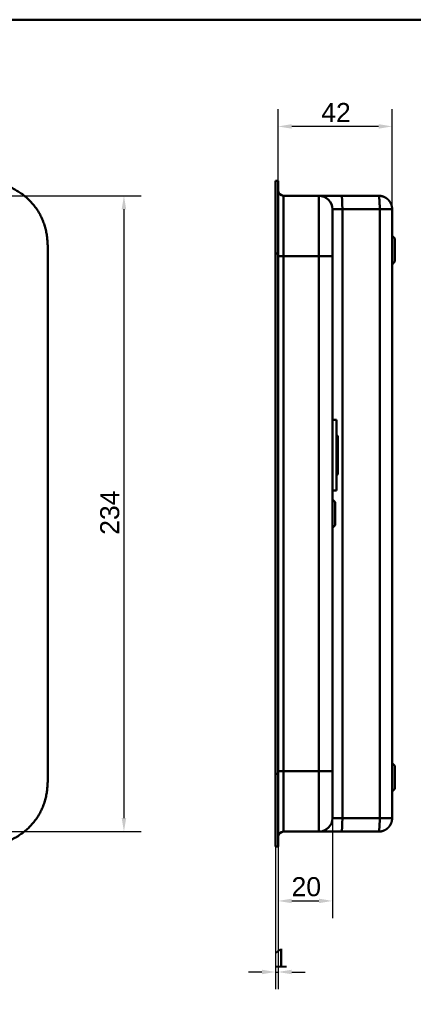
# Model space of a CAD drawing. Header units: millimetres. Extents: x 20 to 833, y 20 to 574.
# Tile 8 of 13: x 288 to 433, y 212 to 574. Entities that reach past the tile are written whole.
import ezdxf

# ---------------------------------------------------------------- set-up
doc = ezdxf.new("R2010")
doc.units = ezdxf.units.MM
doc.header["$LTSCALE"] = 2
for name, color, linetype, lineweight in [('Bemaßungen(DIN)', 7, 'Continuous', 25), ('Sichtbare Kanten(DIN)', 7, 'Continuous', 50), ('Sichtbare tangentiale Kanten(DIN)', 7, 'Continuous', 50), ('Skizziergeometrie(DIN)', 7, 'Continuous', 50)]:
    doc.layers.add(name, color=color, linetype=linetype, lineweight=lineweight)
doc.styles.add('STANDARD-DIN~0', font='arial.ttf')
doc.dimstyles.new('CAD-LAN', dxfattribs={"dimscale": 2, "dimtxt": 3.5, "dimasz": 2.5, "dimexe": 3.175, "dimexo": 0, "dimgap": 0.8, "dimtad": 1, "dimrnd": 1e-08, "dimtxsty": 'STANDARD-DIN~0', "dimcen": 0.09, "dimdle": 10, "dimclrd": 250, "dimclre": 250, "dimclrt": 250, "dimadec": 0, "dimazin": 2, "dimtfac": 1, "dimtmove": 0, "dimatfit": 3, "dimfxl": 1, "dimtolj": 1, "dimtzin": 0, "dimlwd": 25, "dimlwe": 25, "dimarcsym": 0})

# ---------------------------------------------------------------- blocks, each defined once
blk = doc.blocks.new('Ränder Standardrahmen')
at = {"layer": 'Skizziergeometrie(DIN)', "flags": 128}
blk.add_lwpolyline([(10, 10), (10, 287), (410, 287), (410, 10), (10, 10)], dxfattribs=at)
blk = doc.blocks.new('*D17')
at = {"layer": 'Bemaßungen(DIN)', "color": 250, "linetype": 'Continuous', "lineweight": 25, "true_color": 0x3f3f3f, "transparency": 16777216}
for p, q in [((258.41, 509.22), (332.87, 509.22)), ((326.52, 504.22), (326.52, 280.22)), ((258.41, 275.22), (332.87, 275.22))]:
    blk.add_line(p, q, dxfattribs=at)
at = {"layer": 'Bemaßungen(DIN)', "color": 250, "linetype": 'Continuous', "true_color": 0x3f3f3f, "transparency": 16777216}
for points in [[(325.68, 504.22), (327.35, 504.22), (326.52, 509.22)], [(325.68, 280.22), (327.35, 280.22), (326.52, 275.22)]]:
    blk.add_solid(points, dxfattribs=at)
at = {"layer": 'Defpoints', "color": 0, "linetype": 'Continuous', "transparency": 16777216}
for p in [(258.41, 509.22), (258.41, 275.22), (326.52, 275.22)]:
    blk.add_point(p, dxfattribs=at)
at = {"layer": 'Bemaßungen(DIN)', "color": 250, "linetype": 'Continuous', "lineweight": 25, "true_color": 0x3f3f3f, "transparency": 16777216, "insert": (317.76, 384.44), "char_height": 7, "attachment_point": 1, "rotation": 90, "style": 'STANDARD-DIN~0'}
blk.add_mtext('\\A1;234', dxfattribs=at)
blk = doc.blocks.new('*D20')
at = {"layer": 'Bemaßungen(DIN)', "color": 250, "linetype": 'Continuous', "lineweight": 25, "true_color": 0x3f3f3f, "transparency": 16777216}
for p, q in [((383.34, 514.72), (383.34, 541.07)), ((425.37, 504.22), (425.37, 541.07)), ((420.37, 534.72), (388.34, 534.72))]:
    blk.add_line(p, q, dxfattribs=at)
at = {"layer": 'Bemaßungen(DIN)', "color": 250, "linetype": 'Continuous', "true_color": 0x3f3f3f, "transparency": 16777216}
for points in [[(388.34, 535.56), (388.34, 533.89), (383.34, 534.72)], [(420.37, 535.56), (420.37, 533.89), (425.37, 534.72)]]:
    blk.add_solid(points, dxfattribs=at)
at = {"layer": 'Defpoints', "color": 0, "linetype": 'Continuous', "transparency": 16777216}
for p in [(383.34, 534.72), (383.34, 514.72), (425.37, 504.22)]:
    blk.add_point(p, dxfattribs=at)
at = {"layer": 'Bemaßungen(DIN)', "color": 250, "linetype": 'Continuous', "lineweight": 25, "true_color": 0x3f3f3f, "transparency": 16777216, "insert": (399.24, 543.35), "char_height": 7, "attachment_point": 1, "style": 'STANDARD-DIN~0'}
blk.add_mtext('\\A1;42', dxfattribs=at)
blk = doc.blocks.new('*D21')
at = {"layer": 'Bemaßungen(DIN)', "color": 250, "linetype": 'Continuous', "lineweight": 25, "true_color": 0x3f3f3f, "transparency": 16777216}
for p, q in [((403.37, 280.22), (403.37, 243.37)), ((383.34, 269.72), (383.34, 243.37)), ((388.34, 249.72), (398.37, 249.72))]:
    blk.add_line(p, q, dxfattribs=at)
at = {"layer": 'Bemaßungen(DIN)', "color": 250, "linetype": 'Continuous', "true_color": 0x3f3f3f, "transparency": 16777216}
for points in [[(388.34, 250.56), (388.34, 248.89), (383.34, 249.72)], [(398.37, 250.56), (398.37, 248.89), (403.37, 249.72)]]:
    blk.add_solid(points, dxfattribs=at)
at = {"layer": 'Defpoints', "color": 0, "linetype": 'Continuous', "transparency": 16777216}
for p in [(403.37, 280.22), (383.34, 269.72), (403.37, 249.72)]:
    blk.add_point(p, dxfattribs=at)
at = {"layer": 'Bemaßungen(DIN)', "color": 250, "linetype": 'Continuous', "lineweight": 25, "true_color": 0x3f3f3f, "transparency": 16777216, "insert": (388.3, 258.47), "char_height": 7, "attachment_point": 1, "style": 'STANDARD-DIN~0'}
blk.add_mtext('\\A1;20', dxfattribs=at)
blk = doc.blocks.new('*D22')
at = {"layer": 'Bemaßungen(DIN)', "color": 250, "linetype": 'Continuous', "lineweight": 25, "true_color": 0x3f3f3f, "transparency": 16777216}
for p, q in [((382.37, 269.72), (382.37, 217.22)), ((383.34, 269.72), (383.34, 217.22)), ((377.37, 223.57), (372.37, 223.57)), ((382.37, 223.57), (383.34, 223.57)), ((388.34, 223.57), (393.34, 223.57))]:
    blk.add_line(p, q, dxfattribs=at)
at = {"layer": 'Bemaßungen(DIN)', "color": 250, "linetype": 'Continuous', "true_color": 0x3f3f3f, "transparency": 16777216}
for points in [[(377.37, 224.41), (377.37, 222.74), (382.37, 223.57)], [(388.34, 224.41), (388.34, 222.74), (383.34, 223.57)]]:
    blk.add_solid(points, dxfattribs=at)
at = {"layer": 'Defpoints', "color": 0, "linetype": 'Continuous', "transparency": 16777216}
for p in [(382.37, 269.72), (383.34, 269.72), (383.34, 223.57)]:
    blk.add_point(p, dxfattribs=at)
at = {"layer": 'Bemaßungen(DIN)', "color": 250, "linetype": 'Continuous', "lineweight": 25, "true_color": 0x3f3f3f, "transparency": 16777216, "insert": (381.57, 232.2), "char_height": 7, "attachment_point": 1, "style": 'STANDARD-DIN~0'}
blk.add_mtext('\\A1;1', dxfattribs=at)

msp = doc.modelspace()

# ---------------------------------------------------------------- linework, layer by layer
at = {"layer": 'Sichtbare Kanten(DIN)'}
for p, q in [((382.3737, 487.9376), (382.3737, 514.7221)), ((382.3737, 514.7221), (383.3437, 514.7221)), ((383.3437, 514.7221), (383.3437, 487.9376)), ((383.3737, 513.7221), (383.3437, 513.7221)), ((383.3737, 513.7221), (383.3737, 487.9377)), ((385.3737, 509.222), (398.3737, 509.222)), ((398.3737, 509.2219), (406.6074, 509.2219)), ((406.6074, 509.2219), (420.3737, 509.2219)), ((425.3737, 280.222), (425.3737, 504.2219)), ((426.3737, 493.472), (425.3737, 494.472)), ((426.3737, 493.472), (426.3737, 484.972)), ((298.4463, 296.5063), (298.4463, 487.9789)), ((382.3737, 296.5064), (382.3737, 487.9376)), ((383.3437, 487.9376), (383.3437, 296.5064)), ((383.3737, 487.9377), (383.3737, 296.5063)), ((403.3737, 297.5063), (403.3737, 486.9377)), ((426.3737, 484.972), (425.3737, 483.972)), ((404.8737, 426.722), (403.3737, 426.722)), ((404.8737, 400.722), (404.8737, 426.722)), ((405.3737, 420.722), (404.8737, 421.222)), ((405.3737, 406.722), (405.3737, 420.722)), ((405.3737, 406.722), (404.8737, 406.222)), ((404.8737, 400.722), (403.3737, 400.722)), ((404.3737, 396.472), (403.3737, 397.472)), ((404.3737, 396.472), (404.3737, 387.972)), ((404.3737, 387.972), (403.3737, 386.972)), ((426.3737, 299.472), (425.3737, 300.472)), ((426.3737, 299.472), (426.3737, 290.972)), ((382.3737, 269.7218), (382.3737, 296.5064)), ((383.3437, 296.5064), (383.3437, 269.7218)), ((383.3737, 296.5063), (383.3737, 270.7218)), ((426.3737, 290.972), (425.3737, 289.972)), ((385.3737, 275.222), (398.3737, 275.222)), ((398.3737, 275.222), (406.6074, 275.222)), ((406.6074, 275.222), (420.3737, 275.222)), ((382.3737, 269.7218), (382.3737, 269.7218)), ((382.3737, 269.7218), (383.3437, 269.7218)), ((382.3737, 269.7218), (383.3437, 269.7218)), ((383.3437, 270.7218), (383.3737, 270.7218))]:
    msp.add_line(p, q, dxfattribs=at)
for points, knots in [([(298.4463, 488.0202), (298.4464, 488.5605), (298.4452, 489.6764), (298.4103, 491.0973), (298.3279, 492.5581), (298.2173, 493.7343), (298.0085, 495.2081), (297.7803, 496.3873), (297.4094, 497.8537), (297.0417, 499.0172), (296.4895, 500.4507), (295.973, 501.5771), (295.2343, 502.9503), (294.5697, 504.0171), (293.6508, 505.302), (292.8471, 506.2874), (291.7628, 507.4577), (290.8346, 508.3415), (289.6062, 509.3734), (288.5724, 510.1381), (287.2255, 511.0123), (286.1079, 511.6446), (284.6704, 512.3478), (283.4921, 512.8399), (281.9933, 513.3668), (280.7774, 513.7183), (279.2453, 514.0739), (278.0135, 514.2937), (276.4736, 514.4959), (275.2444, 514.6039), (273.7169, 514.6854), (272.3904, 514.7171), (271.3778, 514.7215), (270.9672, 514.722)], [-0.997977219, -0.997977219, -0.997977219, -0.997977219, -0.958333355, -0.91666671, -0.895833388, -0.854166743, -0.83333342, -0.791666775, -0.770833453, -0.729166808, -0.708333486, -0.666666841, -0.645833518, -0.604166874, -0.583333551, -0.541666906, -0.520833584, -0.479166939, -0.458333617, -0.416666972, -0.395833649, -0.354167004, -0.333333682, -0.291667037, -0.270833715, -0.22916707, -0.208333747, -0.166667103, -0.14583378, -0.104167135, -0.083333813, -0.041667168, -0.013042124, -0.013042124, -0.013042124, -0.013042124]), ([(403.3737, 486.9377), (403.3737, 487.1784), (403.3737, 487.4191), (403.3737, 487.6598), (403.3737, 487.8074), (403.3737, 487.9549), (403.3737, 488.1024), (403.3737, 488.1762), (403.3737, 488.2499), (403.3737, 488.3237), (403.3737, 488.3975), (403.3737, 488.4712), (403.3737, 488.545), (403.3737, 488.6187), (403.3737, 488.6925), (403.3737, 488.7663), (403.3737, 489.0785), (403.3737, 489.3919), (403.3737, 489.7113), (403.3737, 490.0232), (403.3737, 490.3249), (403.3737, 490.6361), (403.3737, 490.6435), (403.3737, 490.6508), (403.3737, 490.6582), (403.3737, 491.2839), (403.3737, 491.886), (403.3737, 492.4833), (403.3737, 492.4919), (403.3737, 492.5005), (403.3737, 492.5091), (403.3737, 493.1033), (403.3737, 493.6948), (403.3737, 494.2739), (403.3737, 494.2781), (403.3737, 494.2824), (403.3737, 494.2866), (403.3737, 494.8665), (403.3737, 495.4396), (403.3737, 495.9916), (403.3737, 496.5437), (403.3737, 497.083), (403.3737, 497.5956), (403.3737, 498.1102), (403.3737, 498.6047), (403.3737, 499.0681), (403.3737, 499.5336), (403.3737, 499.9742), (403.3737, 500.38), (403.3737, 500.7867), (403.3737, 501.1634), (403.3737, 501.5041), (403.3737, 501.8457), (403.3737, 502.1545), (403.3737, 502.4262), (403.3737, 502.6986), (403.3737, 502.9374), (403.3737, 503.1397), (403.3737, 503.1409), (403.3737, 503.142), (403.3737, 503.1432), (403.3737, 503.3435), (403.3737, 503.5116), (403.3737, 503.648), (403.3737, 503.6492), (403.3737, 503.6504), (403.3737, 503.6516), (403.3737, 503.7861), (403.3737, 503.8903), (403.3737, 503.9704), (403.3737, 503.9716), (403.3737, 503.9728), (403.3737, 503.9739), (403.3737, 504.0527), (403.3737, 504.1072), (403.3737, 504.1452), (403.3737, 504.1456), (403.3737, 504.1461), (403.3737, 504.1465), (403.3737, 504.1651), (403.3737, 504.1787), (403.3737, 504.1893), (403.3737, 504.2002), (403.3737, 504.2075), (403.3737, 504.2124), (403.3737, 504.2208), (403.3737, 504.222), (403.3737, 504.222)], [25.77708229, 25.77708229, 25.77708229, 25.77708229, 25.84929399, 25.84929399, 25.84929399, 25.89356572, 25.89356572, 25.89356572, 25.91570158, 25.91570158, 25.91570158, 25.93783745, 25.93783745, 25.93783745, 25.95996549, 25.95996549, 25.95996549, 26.05358694, 26.05358694, 26.05358694, 26.14503689, 26.14503689, 26.14503689, 26.14720056, 26.14720056, 26.14720056, 26.33077347, 26.33077347, 26.33077347, 26.33341345, 26.33341345, 26.33341345, 26.51605997, 26.51605997, 26.51605997, 26.51740202, 26.51740202, 26.51740202, 26.70035849, 26.70035849, 26.70035849, 26.88337781, 26.88337781, 26.88337781, 27.06710718, 27.06710718, 27.06710718, 27.25173009, 27.25173009, 27.25173009, 27.43682672, 27.43682672, 27.43682672, 27.62241725, 27.62241725, 27.62241725, 27.80846503, 27.80846503, 27.80846503, 27.80953911, 27.80953911, 27.80953911, 27.99405495, 27.99405495, 27.99405495, 27.99567068, 27.99567068, 27.99567068, 28.17823175, 28.17823175, 28.17823175, 28.18094441, 28.18094441, 28.18094441, 28.36227332, 28.36227332, 28.36227332, 28.36437264, 28.36437264, 28.36437264, 28.45455735, 28.45455735, 28.45455735, 28.54720616, 28.54720616, 28.54720616, 28.70735237, 28.70735237, 28.70735237, 28.70735237]), ([(403.3737, 280.222), (403.3737, 280.222), (403.3737, 280.222), (403.3737, 280.2225), (403.3737, 280.2227), (403.3737, 280.223), (403.3737, 280.2232), (403.3737, 280.2235), (403.3737, 280.2239), (403.3737, 280.2244), (403.3737, 280.2254), (403.3737, 280.2265), (403.3737, 280.2284), (403.3737, 280.2293), (403.3737, 280.2305), (403.3737, 280.2317), (403.3737, 280.2341), (403.3737, 280.2368), (403.3737, 280.2406), (403.3737, 280.2425), (403.3737, 280.2447), (403.3737, 280.2469), (403.3737, 280.2491), (403.3737, 280.2516), (403.3737, 280.2543), (403.3737, 280.2651), (403.3737, 280.2788), (403.3737, 280.2975), (403.3737, 280.2979), (403.3737, 280.2983), (403.3737, 280.2988), (403.3737, 280.3367), (403.3737, 280.3912), (403.3737, 280.47), (403.3737, 280.4712), (403.3737, 280.4724), (403.3737, 280.4736), (403.3737, 280.5536), (403.3737, 280.6578), (403.3737, 280.7923), (403.3737, 280.7935), (403.3737, 280.7947), (403.3737, 280.7959), (403.3737, 280.9324), (403.3737, 281.1005), (403.3737, 281.3007), (403.3737, 281.3019), (403.3737, 281.3031), (403.3737, 281.3042), (403.3737, 281.5066), (403.3737, 281.7454), (403.3737, 282.0177), (403.3737, 282.2895), (403.3737, 282.5981), (403.3737, 282.9397), (403.3737, 283.2804), (403.3737, 283.6572), (403.3737, 284.064), (403.3737, 284.4697), (403.3737, 284.9103), (403.3737, 285.3759), (403.3737, 285.8392), (403.3737, 286.3337), (403.3737, 286.8483), (403.3737, 287.361), (403.3737, 287.9002), (403.3737, 288.4523), (403.3737, 289.0043), (403.3737, 289.5774), (403.3737, 290.1573), (403.3737, 290.1616), (403.3737, 290.1658), (403.3737, 290.1701), (403.3737, 290.7491), (403.3737, 291.3406), (403.3737, 291.9348), (403.3737, 291.9434), (403.3737, 291.952), (403.3737, 291.9606), (403.3737, 292.5579), (403.3737, 293.16), (403.3737, 293.7857), (403.3737, 293.7931), (403.3737, 293.8005), (403.3737, 293.8078), (403.3737, 294.1191), (403.3737, 294.4206), (403.3737, 294.7293), (403.3737, 295.0468), (403.3737, 295.3625), (403.3737, 295.6777), (403.3737, 296.2889), (403.3737, 296.8985), (403.3737, 297.5063)], [3.87953957, 3.87953957, 3.87953957, 3.87953957, 3.95007965, 3.95007965, 3.95007965, 3.97290829, 3.97290829, 3.97290829, 3.99573693, 3.99573693, 3.99573693, 4.04139421, 4.04139421, 4.04139421, 4.06422285, 4.06422285, 4.06422285, 4.11036486, 4.11036486, 4.11036486, 4.13343586, 4.13343586, 4.13343586, 4.15650686, 4.15650686, 4.15650686, 4.24669156, 4.24669156, 4.24669156, 4.24879088, 4.24879088, 4.24879088, 4.43011971, 4.43011971, 4.43011971, 4.43283238, 4.43283238, 4.43283238, 4.61539337, 4.61539337, 4.61539337, 4.61700912, 4.61700912, 4.61700912, 4.8015249, 4.8015249, 4.8015249, 4.802599, 4.802599, 4.802599, 4.98864673, 4.98864673, 4.98864673, 5.17423718, 5.17423718, 5.17423718, 5.35933373, 5.35933373, 5.35933373, 5.54395657, 5.54395657, 5.54395657, 5.72768588, 5.72768588, 5.72768588, 5.91070517, 5.91070517, 5.91070517, 6.09366166, 6.09366166, 6.09366166, 6.09500382, 6.09500382, 6.09500382, 6.27765029, 6.27765029, 6.27765029, 6.28029351, 6.28029351, 6.28029351, 6.46386324, 6.46386324, 6.46386324, 6.4660269, 6.4660269, 6.4660269, 6.55747681, 6.55747681, 6.55747681, 6.65152469, 6.65152469, 6.65152469, 6.83396136, 6.83396136, 6.83396136, 6.83396136]), ([(270.4072, 269.722), (271.0024, 269.7215), (272.2005, 269.7223), (273.7169, 269.7585), (275.2444, 269.84), (276.4736, 269.9481), (278.0135, 270.1503), (279.2453, 270.37), (280.7773, 270.7256), (281.9933, 271.0771), (283.4921, 271.604), (284.6704, 272.0961), (286.1078, 272.7993), (287.2254, 273.4316), (288.5724, 274.3058), (289.6061, 275.0705), (290.8345, 276.1024), (291.7628, 276.9862), (292.847, 278.1564), (293.6508, 279.1419), (294.5697, 280.4268), (295.2342, 281.4936), (295.973, 282.8667), (296.4895, 283.9931), (297.0417, 285.4267), (297.4094, 286.5902), (297.7802, 288.0565), (298.0085, 289.2357), (298.2173, 290.7096), (298.3278, 291.8858), (298.4103, 293.3465), (298.4459, 294.7955), (298.4464, 295.9388), (298.4463, 296.5063)], [-0.999997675, -0.999997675, -0.999997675, -0.999997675, -0.958331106, -0.916664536, -0.895831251, -0.854164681, -0.833331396, -0.791664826, -0.770831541, -0.729164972, -0.708331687, -0.666665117, -0.645831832, -0.604165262, -0.583331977, -0.541665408, -0.520832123, -0.479165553, -0.458332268, -0.416665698, -0.395832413, -0.354165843, -0.333332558, -0.291665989, -0.270832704, -0.229166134, -0.208332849, -0.166666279, -0.145832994, -0.104166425, -0.08333314, -0.04166657, -0.000002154, -0.000002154, -0.000002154, -0.000002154])]:
    msp.add_open_spline(points, degree=3, knots=knots, dxfattribs=at)
for points, degree in [([(385.3737, 509.222), (384.2691, 509.222), (383.3737, 510.1174), (383.3737, 511.222)], 3), ([(398.3737, 509.222), (401.1351, 509.222), (403.3737, 506.9834), (403.3737, 504.222)], 3), ([(420.3737, 509.2219), (420.4772, 509.2219), (420.6831, 509.2167), (420.988, 509.1933), (421.3856, 509.1322), (421.8655, 509.0084), (422.3255, 508.8396), (422.7632, 508.6284), (423.176, 508.3774), (423.5616, 508.0889), (423.9173, 507.7656), (424.2406, 507.4099), (424.5291, 507.0243), (424.7802, 506.6114), (424.9913, 506.1737), (425.1601, 505.7137), (425.2839, 505.2339), (425.3451, 504.8363), (425.3684, 504.5314), (425.3737, 504.3255), (425.3737, 504.2219)], 5), ([(398.3737, 275.222), (401.1351, 275.222), (403.3737, 277.4606), (403.3737, 280.222)], 3), ([(425.3737, 280.222), (425.3737, 280.1184), (425.3684, 279.9126), (425.3451, 279.6077), (425.2839, 279.21), (425.1601, 278.7302), (424.9913, 278.2702), (424.7802, 277.8325), (424.5291, 277.4196), (424.2406, 277.0341), (423.9173, 276.6784), (423.5616, 276.355), (423.176, 276.0666), (422.7632, 275.8155), (422.3255, 275.6043), (421.8655, 275.4355), (421.3856, 275.3117), (420.988, 275.2506), (420.6831, 275.2272), (420.4772, 275.222), (420.3737, 275.222)], 5), ([(385.3737, 275.222), (384.2693, 275.222), (383.374, 274.3269), (383.3737, 273.2226)], 3)]:
    msp.add_open_spline(points, degree=degree, dxfattribs=at)
at = {"layer": 'Sichtbare tangentiale Kanten(DIN)'}
for p, q in [((385.3737, 509.222), (385.3737, 486.9376)), ((398.3737, 486.9377), (398.3737, 509.222)), ((407.0331, 504.2219), (420.7994, 504.2219)), ((407.0331, 280.222), (407.0331, 504.2219)), ((420.7994, 504.2219), (420.7994, 280.222)), ((382.3737, 487.9376), (383.3437, 487.9376)), ((383.3437, 487.9377), (383.3737, 487.9377)), ((398.3737, 486.9376), (385.3737, 486.9376)), ((385.3737, 486.9376), (385.3737, 297.5063)), ((398.3737, 297.5063), (398.3737, 486.9376)), ((385.3737, 297.5063), (385.3737, 297.5063)), ((385.3737, 297.5063), (398.3737, 297.5063)), ((385.3737, 297.5063), (385.3737, 275.222)), ((398.3737, 275.222), (398.3737, 297.5063)), ((382.3737, 296.5064), (383.3437, 296.5064)), ((383.3437, 296.5063), (383.3737, 296.5063)), ((420.7994, 280.222), (407.0331, 280.222))]:
    msp.add_line(p, q, dxfattribs=at)
for points, degree in [([(406.6074, 509.2219), (406.8425, 509.2219), (407.0331, 506.9834), (407.0331, 504.2219)], 3), ([(420.7994, 504.2219), (420.7994, 504.3255), (420.7989, 504.5314), (420.7969, 504.8363), (420.7917, 505.2339), (420.7812, 505.7137), (420.7668, 506.1737), (420.7488, 506.6114), (420.7275, 507.0243), (420.7029, 507.4099), (420.6754, 507.7656), (420.6451, 508.0889), (420.6123, 508.3774), (420.5771, 508.6284), (420.5398, 508.8396), (420.5007, 509.0084), (420.4598, 509.1322), (420.426, 509.1933), (420.4, 509.2167), (420.3825, 509.2219), (420.3737, 509.2219)], 5), ([(403.3737, 504.2219), (403.3737, 504.2219), (404.9635, 504.2219), (407.0331, 504.2219)], 3), ([(425.3737, 504.2219), (425.3737, 504.2219), (425.369, 504.2219), (425.3482, 504.2219), (425.2938, 504.2219), (425.1833, 504.2219), (425.0323, 504.2219), (424.8429, 504.2219), (424.617, 504.2219), (424.3568, 504.2219), (424.0642, 504.2219), (423.7413, 504.2219), (423.3901, 504.2219), (423.0127, 504.2219), (422.611, 504.2219), (422.1872, 504.2219), (421.7432, 504.2219), (421.3735, 504.2219), (421.089, 504.2219), (420.8964, 504.2219), (420.7994, 504.2219)], 5), ([(385.3737, 486.9376), (384.2692, 486.9376), (383.3738, 486.9376), (383.3737, 486.9376)], 3), ([(398.3737, 486.9377), (401.1351, 486.9377), (403.3737, 486.9377), (403.3737, 486.9377)], 3), ([(385.3737, 297.5063), (384.2691, 297.5063), (383.3737, 297.5063), (383.3737, 297.5063)], 3), ([(398.3737, 297.5063), (401.1351, 297.5063), (403.3737, 297.5063), (403.3737, 297.5063)], 3), ([(407.0331, 280.222), (404.9635, 280.222), (403.3737, 280.222), (403.3737, 280.222)], 3), ([(406.6074, 275.222), (406.8425, 275.222), (407.0331, 277.4606), (407.0331, 280.222)], 3), ([(420.3737, 275.222), (420.3825, 275.222), (420.4, 275.2272), (420.426, 275.2506), (420.4598, 275.3117), (420.5007, 275.4355), (420.5398, 275.6043), (420.5771, 275.8155), (420.6123, 276.0666), (420.6451, 276.355), (420.6754, 276.6784), (420.7029, 277.0341), (420.7275, 277.4196), (420.7488, 277.8325), (420.7668, 278.2702), (420.7812, 278.7302), (420.7917, 279.21), (420.7969, 279.6077), (420.7989, 279.9126), (420.7994, 280.1184), (420.7994, 280.222)], 5), ([(420.7994, 280.222), (420.8964, 280.222), (421.089, 280.222), (421.3735, 280.222), (421.7432, 280.222), (422.1872, 280.222), (422.611, 280.222), (423.0127, 280.222), (423.3901, 280.222), (423.7413, 280.222), (424.0642, 280.222), (424.3568, 280.222), (424.617, 280.222), (424.8429, 280.222), (425.0323, 280.222), (425.1833, 280.222), (425.2938, 280.222), (425.3482, 280.222), (425.369, 280.222), (425.3737, 280.222), (425.3737, 280.222)], 5)]:
    msp.add_open_spline(points, degree=degree, dxfattribs=at)

# ---------------------------------------------------------------- block references
at = {"xscale": 2, "yscale": 2, "zscale": 2}
msp.add_blockref('Ränder Standardrahmen', (0, 0), dxfattribs=at)

# ---------------------------------------------------------------- dimensions: what is measured, and where the dimension line sits
at = {"layer": 'Bemaßungen(DIN)', "color": 250, "linetype": 'Continuous', "lineweight": 25, "true_color": 0x3f3f3f}
for base, p1, p2, angle, override, picture, middle in [((383.3437, 534.7221), (425.3737, 504.2219), (383.3437, 514.7221), 180, {"dimgap": 0.8, "dimdec": 0, "dimtol": 0, "dimlim": 0, "dimtp": 0, "dimtm": 0, "dimtdec": 2, "dimtofl": 0, "dimatfit": 1}, '*D20', (404.3587, 534.7221)), ((326.5169, 275.222), (258.408, 509.222), (258.408, 275.222), 90, {"dimgap": 0.8, "dimdec": 2, "dimtol": 0, "dimlim": 0, "dimtp": 0, "dimtm": 0, "dimtdec": 2, "dimtofl": 0, "dimatfit": 1}, '*D17', (326.5169, 392.222)), ((403.3737, 249.7218), (383.3437, 269.722), (403.3737, 280.222), 180, {"dimgap": 0.8, "dimdec": 0, "dimtol": 0, "dimlim": 0, "dimtp": 0, "dimtm": 0, "dimtdec": 2, "dimtofl": 0, "dimatfit": 1}, '*D21', (393.3587, 249.7218)), ((383.3437, 223.5733), (382.3737, 269.7218), (383.3437, 269.722), 180, {"dimgap": 0.8, "dimdec": 0, "dimtol": 0, "dimlim": 0, "dimtp": 0, "dimtm": 0, "dimtdec": 2, "dimtofl": 1, "dimatfit": 1}, '*D22', (382.8587, 223.5733))]:
    dim = msp.add_linear_dim(base=base, p1=p1, p2=p2, angle=angle, dimstyle='CAD-LAN', override=override, dxfattribs=at)
    dim.commit()
    dim.dimension.update_dxf_attribs({"geometry": picture, "text_midpoint": middle, "dimtype": 160})

doc.saveas('drawing.dxf')
